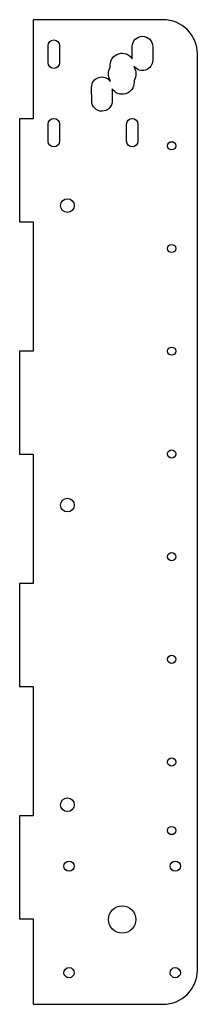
# Model space of a CAD drawing. Header units: millimetres. Extents: x -4 to 48, y 0 to 288.
import ezdxf

# ---------------------------------------------------------------- set-up
doc = ezdxf.new("R2010")
doc.units = ezdxf.units.MM

msp = doc.modelspace()

# ---------------------------------------------------------------- linework, layer by layer
for points in [[(38, 0, 0.414214), (48, 10), (48, 277.58, 0.414214), (38, 287.58), (0, 287.58), (0, 258.58), (-4, 258.58), (-4, 228.58), (0, 228.58), (0, 190.72), (-4, 190.72), (-4, 160.72), (0, 160.72), (0, 122.86), (-4, 122.86), (-4, 92.86), (0, 92.86), (0, 55), (-4, 55), (-4, 25), (0, 25), (0, 0)], [(22.5, 273.72), (22.5, 274.29, -0.747626), (28.94, 276.19), (28.94, 279.73, -1), (34.94, 279.73), (34.94, 275.73, -0.729299), (29.5, 273.98), (29.5, 273.72, -0.258199), (29.5, 269.85), (29.5, 269.29, -0.750555), (23.05, 267.41), (23.08, 263.88, -1), (17.08, 263.82), (17.04, 267.82, -0.736876), (22.5, 269.57), (22.5, 269.85, -0.258199)], [(4.35, 280.02, -1), (7.65, 280.02), (7.65, 275.02, -1), (4.35, 275.02)], [(4.35, 252.08), (4.35, 257.08, -1), (7.65, 257.08), (7.65, 252.08, -1)], [(27.29, 257.08, -1), (30.59, 257.08), (30.59, 252.08, -1), (27.29, 252.08)]]:
    msp.add_lwpolyline(points, format="xyb", close=True)
for centre, radius in [((40.5, 250.75), 1.2), ((10, 233.29), 2), ((40.5, 220.75), 1.2), ((40.5, 190.75), 1.2), ((40.5, 160.75), 1.2), ((10, 145.79), 2), ((40.5, 130.75), 1.2), ((40.5, 100.75), 1.2), ((40.5, 70.75), 1.2), ((10, 58.29), 2), ((40.5, 50.75), 1.2), ((10.45, 40.34), 1.5), ((41.55, 40.34), 1.5), ((26, 24.79), 4), ((10.45, 9.24), 1.5), ((41.55, 9.24), 1.5)]:
    msp.add_circle(centre, radius)

doc.saveas('drawing.dxf')
